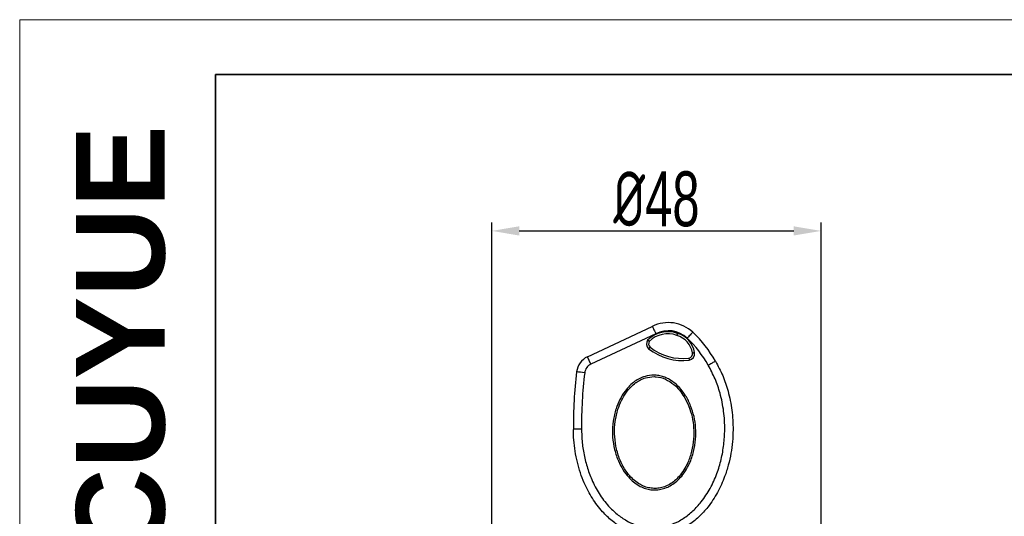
# Model space of a CAD drawing. Header units: millimetres. Extents: x 2628 to 3103, y 1509 to 1845.
# Tile 12 of 29: x 2628 to 2771, y 1772 to 1845. Entities that reach past the tile are written whole.
import ezdxf

# ---------------------------------------------------------------- set-up
doc = ezdxf.new("R2010")
doc.units = ezdxf.units.MM
for name, color, linetype, lineweight in [('尺寸线层', 3, 'Continuous', 18), ('粗实线层', 7, 'Continuous', 35), ('细实线层', 3, 'Continuous', 18)]:
    doc.layers.add(name, color=color, linetype=linetype, lineweight=lineweight)
doc.styles.add('ARIAL', font='arial.ttf')
doc.styles.add('标准', font='txt', dxfattribs={"width": 0.667})
doc.dimstyles.new('对齐', dxfattribs={"dimtxt": 3, "dimasz": 2.5, "dimexe": 1.25, "dimexo": 0.625, "dimtad": 1, "dimdsep": 46, "dimtxsty": '标准', "dimcen": 2.5, "dimclrd": 3, "dimclre": 3, "dimclrt": 3, "dimadec": 0, "dimazin": 0, "dimtfac": 1, "dimtmove": 0, "dimatfit": 3, "dimfxl": 1, "dimarcsym": 0})

# ---------------------------------------------------------------- blocks, each defined once
blk = doc.blocks.new('*D25')
at = {"layer": 'Defpoints', "color": 0, "transparency": 16777216}
for p in [(2744.8, 1813.95), (2696.8, 1726.99), (2744.8, 1726.99)]:
    blk.add_point(p, dxfattribs=at)
at = {"layer": '尺寸线层', "color": 3, "lineweight": -2, "transparency": 16777216}
for p, q in [((2696.8, 1727.61), (2696.8, 1815.2)), ((2744.8, 1727.61), (2744.8, 1815.2)), ((2700.8, 1813.95), (2740.8, 1813.95))]:
    blk.add_line(p, q, dxfattribs=at)
at = {"layer": '尺寸线层', "color": 3, "transparency": 16777216}
for points in [[(2700.8, 1814.62), (2700.8, 1813.28), (2696.8, 1813.95)], [(2740.8, 1814.62), (2740.8, 1813.28), (2744.8, 1813.95)]]:
    blk.add_solid(points, dxfattribs=at)
at = {"layer": '尺寸线层', "color": 3, "transparency": 16777216, "insert": (2720.8, 1818.57), "char_height": 8, "attachment_point": 5, "style": '标准'}
blk.add_mtext('{\\fISOCPEUR|b0|i0|c134|p34;%%C}48', dxfattribs=at)

msp = doc.modelspace()

# ---------------------------------------------------------------- linework, layer by layer
at = {"layer": '粗实线层', "color": 7, "linetype": 'Continuous', "lineweight": 25}
for p, q in [((2710.751, 1795.591), (2720.193, 1800.025)), ((2720.71, 1798.965), (2711.252, 1794.524)), ((2711.252, 1794.524), (2710.751, 1795.591))]:
    msp.add_line(p, q, dxfattribs=at)
at = {"layer": '粗实线层'}
msp.add_lwpolyline([(2656.563, 1836.753), (3095.275, 1836.753), (3095.275, 1514.665), (2656.563, 1514.665)], close=True, dxfattribs=at)
at = {"layer": '粗实线层', "color": 7, "linetype": 'Continuous', "lineweight": 25}
for centre, radius, start, end in [((2722.538, 1795.35), 5.23, 46.9113, 116.63253), ((2722.456, 1795.104), 4.156, 69.90264, 135.19487), ((2722.458, 1795.099), 3.856, 69.81463, 134.68492), ((2722.529, 1795.369), 4.03, 47.00488, 116.83852), ((2722.764, 1795.516), 3.363, 11.15821, 72.25954), ((2722.762, 1795.521), 3.663, 10.98255, 72.15913), ((2713.546, 1786.044), 18.17, 29.32031, 46.25101), ((2720.349, 1797.494), 1, 147.38045, 226.69473), ((2720.351, 1797.489), 0.7, 149.82087, 225.71013), ((2713.537, 1786.063), 16.97, 29.26754, 46.22654), ((2724.594, 1803.006), 7.953, 231.68149, 277.08126), ((2724.596, 1803.001), 7.653, 231.78708, 276.97567), ((2725.368, 1796.087), 0.7, 283.05262, 6.55936), ((2725.366, 1796.091), 1, 282.06802, 7.29618), ((2711.941, 1793.057), 2.8, 115.15281, 173.12809), ((2711.932, 1793.075), 1.6, 115.15281, 173.12809), ((2774.123, 1785.563), 65.432, 173.12809, 180.48381), ((2707.653, 1773.41), 20.038, 82.28355, 85.6839), ((2774.114, 1785.582), 64.232, 173.12809, 180.4856)]:
    msp.add_arc(centre, radius, start, end, dxfattribs=at)
for points, knots in [([(2720.193, 1800.025), (2720.199, 1800.013), (2720.211, 1799.989), (2720.301, 1799.803), (2720.434, 1799.529), (2720.574, 1799.243), (2720.668, 1799.05), (2720.704, 1798.977), (2720.71, 1798.965)], [0, 0, 0, 0, 0.2170579, 0.4341155, 0.6511811, 0.8682643, 0.9782365, 1, 1, 1, 1]), ([(2723.789, 1798.719), (2723.79, 1798.723), (2723.792, 1798.731), (2723.809, 1798.787), (2723.832, 1798.855), (2723.859, 1798.933), (2723.875, 1798.982), (2723.884, 1799.007)], [0, 0, 0, 0, 0.24716187, 0.44223944, 0.67780402, 0.82822107, 1, 1, 1, 1]), ([(2726.111, 1799.169), (2726.1, 1799.161), (2726.078, 1799.145), (2725.932, 1798.998), (2725.719, 1798.78), (2725.5, 1798.552), (2725.35, 1798.393), (2725.291, 1798.331), (2725.277, 1798.316)], [0, 0, 0, 0, 0.215545, 0.4310899, 0.6466364, 0.8621863, 0.9681889, 1, 1, 1, 1]), ([(2719.746, 1797.841), (2719.743, 1797.844), (2719.739, 1797.848), (2719.71, 1797.871), (2719.669, 1797.904), (2719.6, 1797.958), (2719.538, 1798.008), (2719.507, 1798.033)], [0, 0, 0, 0, 0.2296753, 0.3598989, 0.5001511, 0.7498474, 1, 1, 1, 1]), ([(2719.863, 1796.988), (2719.861, 1796.987), (2719.857, 1796.984), (2719.831, 1796.957), (2719.796, 1796.919), (2719.76, 1796.877), (2719.715, 1796.825), (2719.681, 1796.786), (2719.663, 1796.766)], [0, 0, 0, 0, 0.16992526, 0.39276222, 0.52460559, 0.66976843, 0.82823798, 1, 1, 1, 1]), ([(2726.063, 1796.167), (2726.065, 1796.167), (2726.069, 1796.169), (2726.104, 1796.175), (2726.153, 1796.184), (2726.208, 1796.194), (2726.278, 1796.205), (2726.33, 1796.214), (2726.357, 1796.218)], [0, 0, 0, 0, 0.1603469, 0.3800189, 0.5126642, 0.6602224, 0.8226746, 1, 1, 1, 1]), ([(2729.388, 1794.941), (2729.761, 1794.251), (2730.513, 1792.857), (2731.316, 1790.452), (2731.85, 1787.797), (2731.995, 1785.319), (2731.892, 1783.218), (2731.665, 1781.503), (2731.291, 1779.797), (2730.683, 1777.874), (2729.742, 1775.78), (2728.449, 1773.8), (2726.974, 1772.183), (2725.684, 1771.162), (2724.403, 1770.408), (2723.177, 1769.875), (2721.689, 1769.503), (2720.136, 1769.396), (2718.629, 1769.565), (2717.195, 1769.979), (2715.752, 1770.65), (2714.298, 1771.642), (2712.785, 1773.087), (2711.398, 1774.941), (2710.377, 1776.894), (2709.696, 1778.678), (2709.25, 1780.23), (2708.932, 1781.828), (2708.735, 1783.43), (2708.707, 1784.494), (2708.694, 1785.01)], [0, 0, 0, 0, 0.0441358, 0.0891044, 0.1421925, 0.1963296, 0.2284558, 0.2605807, 0.2936608, 0.3267362, 0.3740528, 0.4225077, 0.4592604, 0.4969526, 0.5146116, 0.5429066, 0.5719632, 0.6005818, 0.6301366, 0.6568969, 0.6843115, 0.7194355, 0.755567, 0.8017404, 0.8492153, 0.8792101, 0.9092091, 0.9400613, 0.9709155, 1, 1, 1, 1]), ([(2709.885, 1785.037), (2709.898, 1784.55), (2709.929, 1783.387), (2710.176, 1781.559), (2710.648, 1779.584), (2711.373, 1777.588), (2712.396, 1775.623), (2713.656, 1773.93), (2715.033, 1772.612), (2716.32, 1771.726), (2717.599, 1771.131), (2718.836, 1770.769), (2720.145, 1770.624), (2721.483, 1770.711), (2722.78, 1771.038), (2723.853, 1771.502), (2724.989, 1772.17), (2726.146, 1773.088), (2727.485, 1774.554), (2728.677, 1776.381), (2729.623, 1778.484), (2730.267, 1780.633), (2730.645, 1782.781), (2730.794, 1785.129), (2730.649, 1787.651), (2730.15, 1790.14), (2729.396, 1792.403), (2728.692, 1793.707), (2728.341, 1794.359)], [0, 0, 0, 0, 0.029934, 0.0714013, 0.112978, 0.1544086, 0.201481, 0.248489, 0.2833109, 0.3180878, 0.3438598, 0.3696155, 0.3969382, 0.4242592, 0.4514678, 0.4786958, 0.4957145, 0.5322709, 0.5688754, 0.6171613, 0.6655056, 0.7099785, 0.7546174, 0.7991245, 0.8541535, 0.9091668, 0.9545987, 1, 1, 1, 1]), ([(2725.526, 1795.405), (2725.526, 1795.401), (2725.527, 1795.396), (2725.533, 1795.36), (2725.541, 1795.311), (2725.556, 1795.228), (2725.568, 1795.152), (2725.575, 1795.114)], [0, 0, 0, 0, 0.22974852, 0.36010188, 0.50047411, 0.75019963, 1, 1, 1, 1]), ([(2729.388, 1794.941), (2729.376, 1794.937), (2729.35, 1794.927), (2729.168, 1794.829), (2728.902, 1794.681), (2728.621, 1794.52), (2728.429, 1794.41), (2728.353, 1794.366), (2728.341, 1794.359)], [0, 0, 0, 0, 0.214881, 0.4297617, 0.6446503, 0.8595564, 0.9778979, 1, 1, 1, 1]), ([(2720.447, 1792.921), (2720.553, 1792.917), (2720.904, 1792.904), (2721.495, 1792.796), (2722.446, 1792.467), (2723.438, 1791.835), (2724.367, 1790.904), (2725.155, 1789.81), (2725.822, 1788.47), (2726.311, 1786.895), (2726.552, 1785.255), (2726.543, 1783.527), (2726.257, 1781.761), (2725.725, 1780.202), (2725.043, 1778.935), (2724.357, 1778.023), (2723.603, 1777.3), (2722.85, 1776.779), (2722.05, 1776.415), (2721.237, 1776.205), (2720.406, 1776.157), (2719.586, 1776.259), (2718.801, 1776.511), (2718.006, 1776.919), (2717.235, 1777.502), (2716.428, 1778.347), (2715.697, 1779.424), (2715.03, 1780.851), (2714.556, 1782.506), (2714.342, 1784.36), (2714.447, 1786.223), (2714.837, 1787.907), (2715.436, 1789.373), (2716.114, 1790.491), (2716.869, 1791.375), (2717.596, 1792), (2718.358, 1792.456), (2719.281, 1792.838), (2720.002, 1792.89), (2720.447, 1792.921)], [0, 0, 0, 0, 0.0069328, 0.02312652, 0.03932894, 0.07306047, 0.09934335, 0.1256645, 0.16152307, 0.19741624, 0.23386722, 0.27032645, 0.31078092, 0.3511937, 0.37823674, 0.40524636, 0.42601285, 0.44675434, 0.46520991, 0.48365114, 0.50170151, 0.5197545, 0.53773455, 0.55572942, 0.57838961, 0.60108117, 0.6323759, 0.66371438, 0.70446885, 0.74523261, 0.78603787, 0.82683429, 0.85846058, 0.89004551, 0.91244373, 0.9348132, 0.95281258, 0.97079548, 1, 1, 1, 1]), ([(2720.444, 1792.699), (2720.021, 1792.668), (2719.342, 1792.619), (2718.478, 1792.255), (2718.031, 1791.986), (2717.549, 1791.639), (2717.045, 1791.196), (2716.327, 1790.334), (2715.683, 1789.246), (2715.114, 1787.818), (2714.745, 1786.18), (2714.647, 1784.367), (2714.849, 1782.564), (2715.299, 1780.952), (2715.933, 1779.561), (2716.63, 1778.512), (2717.398, 1777.689), (2718.131, 1777.121), (2718.888, 1776.723), (2719.634, 1776.478), (2720.413, 1776.379), (2721.204, 1776.425), (2721.976, 1776.628), (2722.737, 1776.982), (2723.452, 1777.489), (2724.169, 1778.192), (2724.822, 1779.079), (2725.471, 1780.314), (2725.976, 1781.833), (2726.242, 1783.552), (2726.249, 1785.232), (2726.02, 1786.827), (2725.557, 1788.361), (2724.923, 1789.667), (2724.172, 1790.733), (2723.287, 1791.64), (2722.15, 1792.381), (2721.11, 1792.672), (2720.544, 1792.695), (2720.444, 1792.699)], [0, 0, 0, 0, 0.0287292, 0.0460497, 0.0633867, 0.0642952, 0.0865932, 0.108922, 0.1406624, 0.1724453, 0.2135571, 0.2546807, 0.2958069, 0.3369203, 0.3684054, 0.3998456, 0.4224513, 0.4450233, 0.4628061, 0.4805726, 0.4983451, 0.5161146, 0.5343109, 0.552523, 0.5731403, 0.5937847, 0.6208625, 0.6479751, 0.6887273, 0.7295248, 0.7662815, 0.8030293, 0.8391704, 0.8752743, 0.901607, 0.9278994, 0.9613576, 0.9931813, 1, 1, 1, 1]), ([(2709.885, 1785.037), (2709.845, 1785.037), (2709.76, 1785.036), (2709.542, 1785.034), (2709.244, 1785.03), (2708.94, 1785.024), (2708.733, 1785.017), (2708.707, 1785.012), (2708.694, 1785.01)], [0, 0, 0, 0, 0.0633273, 0.1373705, 0.3530282, 0.5686855, 0.7843428, 1, 1, 1, 1])]:
    msp.add_open_spline(points, degree=3, knots=knots, dxfattribs=at)
at = {"layer": '细实线层'}
msp.add_lwpolyline([(2628.039, 1844.754), (3103.275, 1844.754), (3103.275, 1508.728), (2628.039, 1508.728)], close=True, dxfattribs=at)

# ---------------------------------------------------------------- texts
at = {"layer": '粗实线层', "insert": (2636.26, 1766.331), "char_height": 12.88822, "width": 54.46625, "attachment_point": 1, "rotation": 90, "style": 'ARIAL'}
msp.add_mtext('{\\farial|b1|i0|c0|p34;CUYUE}', dxfattribs=at)

# ---------------------------------------------------------------- dimensions: what is measured, and where the dimension line sits
at = {"layer": '尺寸线层'}
dim = msp.add_linear_dim(base=(2744.799, 1813.948), p1=(2696.799, 1726.985), p2=(2744.799, 1726.985), text='{\\fISOCPEUR|b0|i0|c134|p34;%%C}<>', dimstyle='对齐', override={"dimtxt": 8, "dimasz": 4}, dxfattribs=at)
dim.commit()
dim.dimension.update_dxf_attribs({"geometry": '*D25', "text_midpoint": (2720.799, 1818.573)})

doc.saveas('drawing.dxf')
